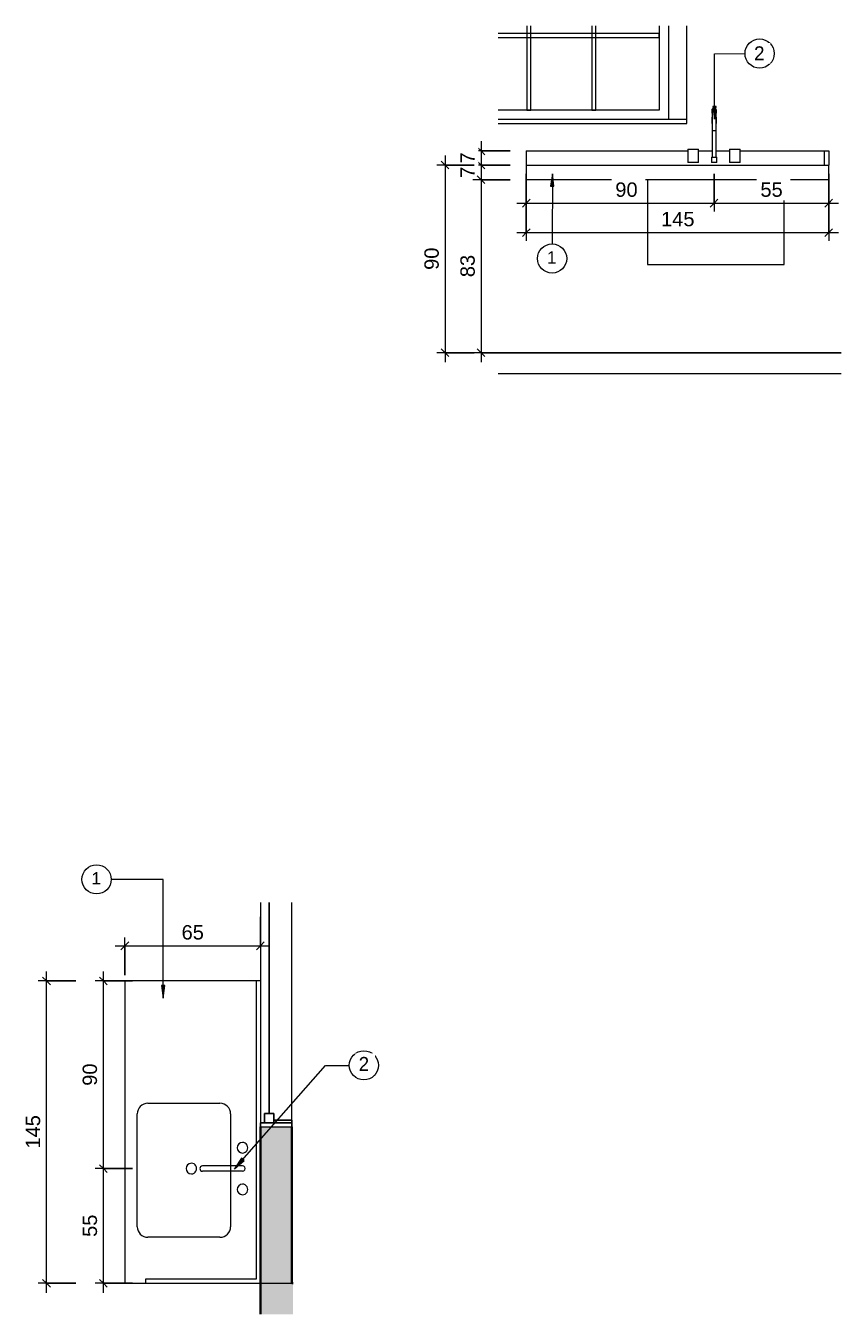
# Model space of a CAD drawing. Header units: metres. Extents: x -23.4 to 55.3, y -20.8 to 5.
# Tile 3 of 26: x -16.9 to -13, y -4.6 to 1.6. Entities that reach past the tile are written whole.
import ezdxf

# ---------------------------------------------------------------- set-up
doc = ezdxf.new("R2010")
doc.units = ezdxf.units.M
for name, color, linetype, lineweight in [('A-ANNO-DIMS', 211, 'Continuous', 9), ('A-ANNO-DIMS-20', 211, 'Continuous', 9), ('A-ANNO-KEYN', 231, 'Continuous', 9), ('A-FLOR', 192, 'Continuous', 18), ('A-GENM', 13, 'Continuous', 18), ('A-GLAZ', 151, 'Continuous', 18), ('A-WALL', 113, 'Continuous', 18), ('A-WALL-PATT', 111, 'Continuous', 35), ('Drawing3_dwg _2_', 8, 'Continuous', 18), ('G-ANNO-TEXT', 231, 'Continuous', 9), ('P-SANR-FIXT', 6, 'Continuous', 18)]:
    doc.layers.add(name, color=color, linetype=linetype, lineweight=lineweight)
doc.styles.add('Arial_2', font='arial.ttf', dxfattribs={"height": 0.068847})
doc.styles.add('Arial_3', font='arial.ttf', dxfattribs={"height": 0.059012})
doc.styles.add('Century Gothic_1', font='GOTHIC.TTF', dxfattribs={"height": 0.067065})
doc.dimstyles.new('COTA_BANHOS_1__20_4', dxfattribs={"dimscale": 0.3048, "dimtxt": 0.07, "dimasz": 0.121391, "dimexe": 0.131234, "dimexo": 0.0625, "dimgap": 0.032808, "dimtad": 1, "dimdec": 0, "dimlfac": 100, "dimzin": 0, "dimdsep": 46, "dimtxsty": 'Arial_2', "dimblk1": 'OBLIQUE', "dimblk2": 'OBLIQUE', "dimsah": 1, "dimcen": 0.09, "dimdle": 0.150919, "dimazin": 0, "dimtfac": 1, "dimtdec": 4, "dimtix": 1, "dimtmove": 0, "dimatfit": 3, "dimfxl": 0.459318, "dimfxlon": 1, "dimtvp": 1, "dimtfill": 1, "dimtolj": 1, "dimtzin": 0, "dimarcsym": 2})
doc.dimstyles.new('COTA_BANHOS_1__20_5', dxfattribs={"dimscale": 0.3048, "dimtxt": 0.07, "dimasz": 0.121391, "dimexe": 0.131234, "dimexo": 0.0625, "dimgap": 0.032808, "dimtad": 1, "dimdec": 0, "dimlfac": 100, "dimzin": 0, "dimdsep": 46, "dimtxsty": 'Arial_2', "dimblk1": 'OBLIQUE', "dimblk2": 'OBLIQUE', "dimsah": 1, "dimcen": 0.09, "dimdle": 0.150919, "dimazin": 0, "dimtfac": 1, "dimtdec": 4, "dimtix": 1, "dimtmove": 0, "dimatfit": 3, "dimfxl": 0.459318, "dimfxlon": 1, "dimtvp": 1, "dimtfill": 1, "dimtolj": 1, "dimtzin": 0, "dimarcsym": 2})
doc.dimstyles.new('COTA_BANHOS_1__20_6', dxfattribs={"dimscale": 0.3048, "dimtxt": 0.07, "dimasz": 0.121391, "dimexe": 0.131234, "dimexo": 0.0625, "dimgap": 0.032808, "dimtad": 1, "dimdec": 0, "dimlfac": 100, "dimzin": 0, "dimdsep": 46, "dimtxsty": 'Arial_2', "dimblk1": 'OBLIQUE', "dimblk2": 'OBLIQUE', "dimsah": 1, "dimcen": 0.09, "dimdle": 0.150919, "dimazin": 0, "dimtfac": 1, "dimtdec": 4, "dimtix": 1, "dimtmove": 0, "dimatfit": 3, "dimfxl": 0.459318, "dimfxlon": 1, "dimtvp": 1, "dimtfill": 1, "dimtolj": 1, "dimtzin": 0, "dimarcsym": 2})
doc.dimstyles.new('COTA_BANHOS_1__20_7', dxfattribs={"dimscale": 0.3048, "dimtxt": 0.07, "dimasz": 0.121391, "dimexe": 0.131234, "dimexo": 0.0625, "dimgap": 0.032808, "dimtad": 1, "dimdec": 0, "dimlfac": 100, "dimzin": 0, "dimdsep": 46, "dimtxsty": 'Arial_2', "dimblk1": 'OBLIQUE', "dimblk2": 'OBLIQUE', "dimsah": 1, "dimcen": 0.09, "dimdle": 0.150919, "dimazin": 0, "dimtfac": 1, "dimtdec": 4, "dimtix": 1, "dimtmove": 2, "dimatfit": 3, "dimfxl": 0.459318, "dimfxlon": 1, "dimtvp": 1, "dimtfill": 1, "dimtolj": 1, "dimtzin": 0, "dimarcsym": 2})

# ---------------------------------------------------------------- blocks, each defined once
blk = doc.blocks.new('Generic Models 10 - Generic Models 28-2380146-BANCADA PADARIA_ CONFEITARIA')
at = {"layer": 'A-GENM'}
for p, q in [((-24.0273, -3.0146), (-24.0273, -4.4646)), ((-23.3973, -3.0146), (-24.0273, -3.0146)), ((-23.9169, -3.6012), (-23.5709, -3.6012)), ((-23.9677, -4.1935), (-23.9677, -3.652)), ((-23.5201, -3.652), (-23.5201, -4.1935)), ((-23.5709, -4.2443), (-23.9169, -4.2443)), ((-24.0273, -4.4646), (-23.9273, -4.4646))]:
    blk.add_line(p, q, dxfattribs=at)
for centre, start, end in [((-23.9169, -3.652), 90, 180), ((-23.5709, -3.652), 0, 90), ((-23.9169, -4.1935), 180, 270), ((-23.5709, -4.1935), 270, 360)]:
    blk.add_arc(centre, 0.0508, start, end, dxfattribs=at)
blk = doc.blocks.new('Modelos genéricos 46 - Modelos genéricos 36-2380170-BANCADA PADARIA_ CONFEITARIA')
at = {"layer": 'A-GENM'}
for p, q in [((-23.3773, -3.0146), (-23.3973, -3.0146)), ((-23.3973, -3.0146), (-23.3973, -4.4446)), ((-23.3973, -4.4446), (-23.9273, -4.4446)), ((-23.9273, -4.4446), (-23.9273, -4.4646)), ((-23.9273, -4.4646), (-23.3773, -4.4646))]:
    blk.add_line(p, q, dxfattribs=at)
blk = doc.blocks.new('M_Sink Kitchen-Single - 760 x 535mm-2580743-BANCADA PADARIA_ CONFEITARIA')
at = {"layer": 'P-SANR-FIXT', "color": 7}
for p, q in [((-0.2632, 0.2596), (0.2783, 0.2596)), ((-0.314, -0.1372), (-0.314, 0.2088)), ((0.3291, 0.2088), (0.3291, -0.1372)), ((0.003, -0.2452), (0.003, -0.0531)), ((0.0284, -0.2452), (0.0284, -0.0531)), ((0.003, -0.188), (-0.2632, -0.188)), ((0.2783, -0.188), (0.0284, -0.188))]:
    blk.add_line(p, q, dxfattribs=at)
for centre, radius, start, end in [((-0.2632, 0.2088), 0.0508, 90, 180), ((0.2783, 0.2088), 0.0508, 360, 90), ((0.0157, 0), 0.0254, 360, 180), ((0.0157, 0), 0.0254, 180, 0), ((0.0157, -0.0531), 0.0127, 360, 180), ((-0.2632, -0.1372), 0.0508, 180, 270), ((0.2783, -0.1372), 0.0508, 270, 0), ((-0.0843, -0.2452), 0.0254, 0, 180), ((-0.0843, -0.2452), 0.0254, 180, 0), ((0.0157, -0.2452), 0.0127, 180, 0), ((0.1157, -0.2452), 0.0254, 0, 180), ((0.1157, -0.2452), 0.0254, 180, 0)]:
    blk.add_arc(centre, radius, start, end, dxfattribs=at)
blk = doc.blocks.new('Casement w Mullions-Number_0002 - _JANELA 2-2374376-BANCADA PADARIA_ CONFEITARIA')
at = {"layer": 'A-GLAZ', "lineweight": 25}
for p, q in [((-1, 0.075), (-0.9809, 0.075)), ((-0.9809, 0.0106), (-0.9809, 0.075)), ((-0.9809, 0.055), (-0.9809, 0.0106)), ((-0.9809, 0.055), (-0.9365, 0.055)), ((-0.9809, 0.0106), (-0.9365, 0.0106)), ((-0.9809, 0.0106), (-0.9683, 0.0106)), ((-0.9683, -0.075), (-0.9683, 0.0106)), ((-0.9365, 0.055), (-0.9365, 0.0106)), ((-0.9365, 0.0328), (0.0765, 0.0328)), ((-0.9683, -0.075), (-1, -0.075))]:
    blk.add_line(p, q, dxfattribs=at)
at = {"layer": 'A-GLAZ'}
for p, q in [((-0.9809, 0.075), (-1, 0.075)), ((-1, 0.075), (-1, -0.075)), ((-0.9809, -0.075), (-0.9809, 0.075)), ((0.0765, 0.075), (-0.9809, 0.075)), ((-0.9809, 0.075), (-0.9809, -0.075)), ((-1, -0.075), (-0.9809, -0.075)), ((-0.9809, -0.075), (0.0765, -0.075))]:
    blk.add_line(p, q, dxfattribs=at)
blk = doc.blocks.new('Drawing3_dwg _2_-1487641-Vista bancada padaria_confeitaria')
at = {"lineweight": 18}
for p, q in [((4.5243, 0), (2.8791, 0)), ((2.8791, 0), (4.5243, 0))]:
    blk.add_line(p, q, dxfattribs=at)
blk = doc.blocks.new('Generic Models 10 - Generic Models 28-2380146-Vista bancada padaria_confeitaria')
at = {"layer": 'A-GENM'}
for p, q in [((3.0146, 0.9), (4.4646, 0.9)), ((3.0146, 0.9), (3.0146, 0.83)), ((4.4646, 0.83), (4.4646, 0.9)), ((4.4646, 0.83), (3.0146, 0.83))]:
    blk.add_line(p, q, dxfattribs=at)
blk = doc.blocks.new('Modelos genéricos 46 - Modelos genéricos 36-2380170-Vista bancada padaria_confeitaria')
at = {"layer": 'A-GENM'}
for p, q in [((3.0146, 0.968), (3.7892, 0.968)), ((3.0146, 0.968), (3.0146, 0.9)), ((3.84, 0.968), (3.9051, 0.968)), ((3.9241, 0.968), (3.9892, 0.968)), ((4.04, 0.968), (4.4446, 0.968)), ((4.4446, 0.968), (4.4646, 0.968)), ((4.4446, 0.9), (4.4446, 0.968)), ((4.4646, 0.968), (4.4646, 0.9))]:
    blk.add_line(p, q, dxfattribs=at)
blk = doc.blocks.new('M_Sink Kitchen-Single - 760 x 535mm-2580743-Vista bancada padaria_confeitaria')
at = {"layer": 'P-SANR-FIXT'}
for p, q in [((3.9241, 1.1385), (3.9241, 1.1383)), ((3.9051, 1.1), (3.9051, 0.9381)), ((3.9051, 1.1), (3.9051, 1.0651)), ((3.9146, 1.0651), (3.9053, 1.0651)), ((3.9239, 1.0651), (3.9146, 1.0651)), ((3.9241, 0.9381), (3.9241, 1.1)), ((3.9241, 1.0651), (3.9241, 1.1)), ((3.7892, 0.9762), (3.7892, 0.9127)), ((3.7892, 0.9762), (3.84, 0.9762)), ((3.84, 0.9127), (3.84, 0.9762)), ((3.9019, 0.9381), (3.9019, 0.9127)), ((3.9019, 0.9381), (3.9273, 0.9381)), ((3.9273, 0.9127), (3.9273, 0.9381)), ((3.9892, 0.9762), (3.9892, 0.9127)), ((3.9892, 0.9762), (4.04, 0.9762)), ((4.04, 0.9127), (4.04, 0.9762)), ((3.84, 0.9127), (3.7892, 0.9127)), ((3.9273, 0.9127), (3.9019, 0.9127)), ((4.04, 0.9127), (3.9892, 0.9127)), ((3.5949, 0.83), (3.5949, 0.4227)), ((4.2507, 0.4227), (4.2507, 0.83)), ((3.5949, 0.4227), (3.652, 0.4227)), ((3.652, 0.4227), (4.1935, 0.4227)), ((4.1935, 0.4227), (4.2507, 0.4227))]:
    blk.add_line(p, q, dxfattribs=at)
at = {"layer": 'P-SANR-FIXT', "flags": 128}
for points in [[(3.9051, 1.1635), (3.9051, 1.1639), (3.9051, 1.1643), (3.9051, 1.1647), (3.9052, 1.165), (3.9053, 1.1654), (3.9053, 1.1658), (3.9054, 1.1662), (3.9055, 1.1665), (3.9057, 1.1669), (3.9058, 1.1672), (3.906, 1.1676), (3.9061, 1.1679), (3.9063, 1.1683), (3.9065, 1.1686), (3.9067, 1.1689), (3.9069, 1.1692), (3.9072, 1.1695), (3.9074, 1.1698), (3.9077, 1.1701), (3.908, 1.1704), (3.9082, 1.1706), (3.9085, 1.1709), (3.9088, 1.1711), (3.9091, 1.1713), (3.9094, 1.1715), (3.9098, 1.1717), (3.9101, 1.1719), (3.9104, 1.1721), (3.9108, 1.1723), (3.9111, 1.1724), (3.9115, 1.1725), (3.9119, 1.1727), (3.9122, 1.1728), (3.9126, 1.1728), (3.913, 1.1729), (3.9133, 1.173), (3.9137, 1.173), (3.9141, 1.173), (3.9145, 1.173), (3.9146, 1.173)], [(3.9051, 1.1485), (3.9051, 1.149), (3.9051, 1.1505), (3.9051, 1.152), (3.9051, 1.1535), (3.9051, 1.1548), (3.9051, 1.156), (3.9051, 1.1572), (3.9051, 1.1582), (3.9051, 1.1592), (3.9051, 1.1601), (3.9051, 1.1609), (3.9051, 1.1615), (3.9051, 1.1621), (3.9051, 1.1626), (3.9051, 1.163), (3.9051, 1.1633), (3.9051, 1.1634), (3.9051, 1.1635), (3.9051, 1.1635)], [(3.9051, 1.1635), (3.9051, 1.1635), (3.9051, 1.1633), (3.9051, 1.1631), (3.9051, 1.1627), (3.9051, 1.1623), (3.9051, 1.1617), (3.9051, 1.1611), (3.9051, 1.1603), (3.9051, 1.1595), (3.9051, 1.1585), (3.9051, 1.1575), (3.9051, 1.1563), (3.9051, 1.1551), (3.9051, 1.1538), (3.9051, 1.1524), (3.9051, 1.151), (3.9051, 1.1494), (3.9051, 1.1478), (3.9051, 1.1461), (3.9051, 1.1443), (3.9051, 1.1424), (3.9051, 1.1405), (3.9051, 1.1385), (3.9051, 1.1364), (3.9051, 1.1343), (3.9051, 1.1322), (3.9051, 1.13), (3.9051, 1.1277), (3.9051, 1.1254), (3.9051, 1.123), (3.9051, 1.1206), (3.9051, 1.1182), (3.9051, 1.1158), (3.9051, 1.1133), (3.9051, 1.1108), (3.9051, 1.1083), (3.9051, 1.1058), (3.9051, 1.1032), (3.9051, 1.1007), (3.9051, 1.1)], [(3.9051, 1.1), (3.9051, 1.1026), (3.9051, 1.1051), (3.9051, 1.1076), (3.9051, 1.1101), (3.9051, 1.1126), (3.9051, 1.1151), (3.9051, 1.1176), (3.9051, 1.12), (3.9051, 1.1224), (3.9051, 1.1248), (3.9051, 1.1271), (3.9051, 1.1293), (3.9051, 1.1306)], [(3.9146, 1.173), (3.915, 1.173), (3.9153, 1.173), (3.9157, 1.173), (3.9161, 1.1729), (3.9165, 1.1729), (3.9169, 1.1728), (3.9172, 1.1727), (3.9176, 1.1726), (3.9179, 1.1724), (3.9183, 1.1723), (3.9186, 1.1721), (3.919, 1.172), (3.9193, 1.1718), (3.9196, 1.1716), (3.92, 1.1714), (3.9203, 1.1712), (3.9206, 1.1709), (3.9209, 1.1707), (3.9211, 1.1704), (3.9214, 1.1702), (3.9217, 1.1699), (3.9219, 1.1696), (3.9222, 1.1693), (3.9224, 1.169), (3.9226, 1.1687), (3.9228, 1.1683), (3.923, 1.168), (3.9232, 1.1677), (3.9233, 1.1673), (3.9235, 1.167), (3.9236, 1.1666), (3.9237, 1.1663), (3.9238, 1.1659), (3.9239, 1.1655), (3.924, 1.1651), (3.924, 1.1648), (3.9241, 1.1644), (3.9241, 1.164), (3.9241, 1.1636), (3.9241, 1.1635)], [(3.9241, 1.1635), (3.9241, 1.1635), (3.9241, 1.1633), (3.9241, 1.1631), (3.9241, 1.1627), (3.9241, 1.1623), (3.9241, 1.1617), (3.9241, 1.1611), (3.9241, 1.1603), (3.9241, 1.1595), (3.9241, 1.1585), (3.9241, 1.1575), (3.9241, 1.1563), (3.9241, 1.1551), (3.9241, 1.1538), (3.9241, 1.1524), (3.9241, 1.151), (3.9241, 1.1494), (3.9241, 1.1485)], [(3.9241, 1.1), (3.9241, 1.1026), (3.9241, 1.1051), (3.9241, 1.1076), (3.9241, 1.1101), (3.9241, 1.1126), (3.9241, 1.1151), (3.9241, 1.1176), (3.9241, 1.12), (3.9241, 1.1224), (3.9241, 1.1248), (3.9241, 1.1271), (3.9241, 1.1293), (3.9241, 1.1316), (3.9241, 1.1338), (3.9241, 1.1359), (3.9241, 1.1379), (3.9241, 1.14), (3.9241, 1.1419), (3.9241, 1.1438), (3.9241, 1.1456), (3.9241, 1.1473), (3.9241, 1.149), (3.9241, 1.1505), (3.9241, 1.152), (3.9241, 1.1535), (3.9241, 1.1548), (3.9241, 1.156), (3.9241, 1.1572), (3.9241, 1.1582), (3.9241, 1.1592), (3.9241, 1.1601), (3.9241, 1.1609), (3.9241, 1.1615), (3.9241, 1.1621), (3.9241, 1.1626), (3.9241, 1.163), (3.9241, 1.1633), (3.9241, 1.1634), (3.9241, 1.1635), (3.9241, 1.1635)], [(3.9241, 1.1306), (3.9241, 1.13), (3.9241, 1.1277), (3.9241, 1.1254), (3.9241, 1.123), (3.9241, 1.1206), (3.9241, 1.1182), (3.9241, 1.1158), (3.9241, 1.1133), (3.9241, 1.1108), (3.9241, 1.1083), (3.9241, 1.1058), (3.9241, 1.1032), (3.9241, 1.1007), (3.9241, 1.1)]]:
    blk.add_lwpolyline(points, dxfattribs=at)
blk = doc.blocks.new('Casement w Mullions-Number_0002 - _JANELA 2-2374376-Vista bancada padaria_confeitaria')
at = {"layer": 'A-GLAZ'}
for p, q in [((3.0172, 1.5684), (3.0172, 1.1635)), ((3.0363, 1.1635), (3.0363, 1.5684)), ((3.3294, 1.5684), (3.3294, 1.1635)), ((3.3484, 1.1635), (3.3484, 1.5684)), ((3.6511, 1.5684), (3.6511, 1.1635)), ((3.6955, 1.5684), (3.6955, 1.119)), ((3.7844, 1.119), (3.7844, 1.5684)), ((3.6511, 1.5307), (2.8791, 1.5307)), ((2.8791, 1.5116), (3.6511, 1.5116)), ((3.6511, 1.5116), (3.6511, 1.5307)), ((3.6511, 1.1635), (2.8791, 1.1635)), ((3.7844, 1.119), (2.8791, 1.119)), ((3.0172, 1.1635), (3.0363, 1.1635)), ((3.3294, 1.1635), (3.3484, 1.1635)), ((3.7844, 1.1), (3.7844, 1.119)), ((2.8791, 1.1), (3.7844, 1.1))]:
    blk.add_line(p, q, dxfattribs=at)
blk = doc.blocks.new('DIMBLOCK11-BANCADA PADARIA_ CONFEITARIA')
at = {"layer": 'A-ANNO-DIMS-20'}
for p, q in [((-16.3942, -3.9146), (-16.5742, -3.9146)), ((-16.5342, -4.5106), (-16.5342, -3.9146)), ((-16.5342, -3.9146), (-16.3942, -3.9146)), ((-16.3942, -4.4646), (-16.5742, -4.4646)), ((-16.5342, -4.4646), (-16.3942, -4.4646))]:
    blk.add_line(p, q, dxfattribs=at)
at = {"layer": 'A-ANNO-DIMS-20', "lineweight": 25}
for p, q in [((-16.5342, -3.9146), (-16.5527, -3.8961)), ((-16.5342, -3.9146), (-16.5157, -3.9331)), ((-16.5342, -4.4646), (-16.5527, -4.4461)), ((-16.5342, -4.4646), (-16.5157, -4.4831))]:
    blk.add_line(p, q, dxfattribs=at)
at = {"layer": 'A-ANNO-DIMS-20', "color": 0, "insert": (-16.6335, -4.2424), "char_height": 0.06885, "width": 0.126646, "attachment_point": 1, "rotation": 90, "line_spacing_factor": 0.938532, "style": 'Arial_2', "bg_fill": 3, "box_fill_scale": 1.25, "bg_fill_color": 0, "bg_fill_transparency": 0}
blk.add_mtext('55', dxfattribs=at)
blk = doc.blocks.new('_Oblique')
at = {"color": 0, "linetype": 'ByBlock', "lineweight": -2}
blk.add_line((-0.5, -0.5), (0.5, 0.5), dxfattribs=at)
blk = doc.blocks.new('DIMBLOCK12-BANCADA PADARIA_ CONFEITARIA')
at = {"layer": 'A-ANNO-DIMS-20'}
for p, q in [((-16.3942, -3.0146), (-16.5742, -3.0146)), ((-16.5342, -3.9146), (-16.5342, -2.9686)), ((-16.5342, -3.0146), (-16.3942, -3.0146)), ((-16.3942, -3.9146), (-16.5742, -3.9146)), ((-16.5342, -3.9146), (-16.3942, -3.9146))]:
    blk.add_line(p, q, dxfattribs=at)
at = {"layer": 'A-ANNO-DIMS-20', "lineweight": 25}
for p, q in [((-16.5342, -3.0146), (-16.5527, -2.9961)), ((-16.5342, -3.0146), (-16.5157, -3.0331)), ((-16.5342, -3.9146), (-16.5527, -3.8961)), ((-16.5342, -3.9146), (-16.5157, -3.9331))]:
    blk.add_line(p, q, dxfattribs=at)
at = {"layer": 'A-ANNO-DIMS-20', "color": 0, "insert": (-16.6335, -3.5174), "char_height": 0.06885, "width": 0.126646, "attachment_point": 1, "rotation": 90, "line_spacing_factor": 0.938532, "style": 'Arial_2', "bg_fill": 3, "box_fill_scale": 1.25, "bg_fill_color": 0, "bg_fill_transparency": 0}
blk.add_mtext('90', dxfattribs=at)
blk = doc.blocks.new('DIMBLOCK13-BANCADA PADARIA_ CONFEITARIA')
at = {"layer": 'A-ANNO-DIMS-20'}
for p, q in [((-16.6668, -3.0146), (-16.8468, -3.0146)), ((-16.8068, -4.5106), (-16.8068, -2.9686)), ((-16.8068, -3.0146), (-16.6668, -3.0146)), ((-16.6668, -4.4646), (-16.8468, -4.4646)), ((-16.8068, -4.4646), (-16.6668, -4.4646))]:
    blk.add_line(p, q, dxfattribs=at)
at = {"layer": 'A-ANNO-DIMS-20', "lineweight": 25}
for p, q in [((-16.8068, -3.0146), (-16.8253, -2.9961)), ((-16.8068, -3.0146), (-16.7883, -3.0331)), ((-16.8068, -4.4646), (-16.8253, -4.4461)), ((-16.8068, -4.4646), (-16.7883, -4.4831))]:
    blk.add_line(p, q, dxfattribs=at)
at = {"layer": 'A-ANNO-DIMS-20', "color": 0, "insert": (-16.9061, -3.8187), "char_height": 0.06885, "width": 0.189969, "attachment_point": 1, "rotation": 90, "line_spacing_factor": 0.938532, "style": 'Arial_2', "bg_fill": 3, "box_fill_scale": 1.25, "bg_fill_color": 0, "bg_fill_transparency": 0}
blk.add_mtext('145', dxfattribs=at)
blk = doc.blocks.new('DIMBLOCK14-BANCADA PADARIA_ CONFEITARIA')
at = {"layer": 'A-ANNO-DIMS-20'}
for p, q in [((-15.7813, -2.706), (-15.7813, -2.886)), ((-15.7813, -2.846), (-15.7813, -2.706)), ((-16.4313, -2.986), (-16.4313, -2.806)), ((-16.4773, -2.846), (-15.7353, -2.846)), ((-16.4313, -2.846), (-16.4313, -2.986))]:
    blk.add_line(p, q, dxfattribs=at)
at = {"layer": 'A-ANNO-DIMS-20', "lineweight": 25}
for p, q in [((-16.4313, -2.846), (-16.4128, -2.8275)), ((-15.7813, -2.846), (-15.7628, -2.8275)), ((-16.4313, -2.846), (-16.4498, -2.8645)), ((-15.7813, -2.846), (-15.7998, -2.8645))]:
    blk.add_line(p, q, dxfattribs=at)
at = {"layer": 'A-ANNO-DIMS-20', "color": 0, "insert": (-16.1591, -2.7467), "char_height": 0.06885, "width": 0.126646, "attachment_point": 1, "line_spacing_factor": 0.938532, "style": 'Arial_2', "bg_fill": 3, "box_fill_scale": 1.25, "bg_fill_color": 0, "bg_fill_transparency": 0}
blk.add_mtext('65', dxfattribs=at)
blk = doc.blocks.new('M_Identificador de nota-chave - Texto da nota-chave-86548-BANCADA PADARIA_ CONFEITARIA')
at = {"layer": 'A-ANNO-KEYN'}
blk.add_circle((0.00024, -0.0002), 0.0035, dxfattribs=at)
blk = doc.blocks.new('DIMBLOCK15-Vista bancada padaria_confeitaria')
at = {"layer": 'A-ANNO-DIMS-20'}
for p, q in [((-14.7231, 1.014), (-14.7231, 0.9)), ((-14.5831, 0.968), (-14.7631, 0.968)), ((-14.7231, 0.968), (-14.5831, 0.968)), ((-14.5831, 0.9), (-14.7631, 0.9)), ((-14.7231, 0.9), (-14.5831, 0.9))]:
    blk.add_line(p, q, dxfattribs=at)
at = {"layer": 'A-ANNO-DIMS-20', "lineweight": 25}
for p, q in [((-14.7231, 0.968), (-14.7416, 0.9865)), ((-14.7231, 0.968), (-14.7046, 0.9495)), ((-14.7231, 0.9), (-14.7416, 0.9185)), ((-14.7231, 0.9), (-14.7046, 0.8815))]:
    blk.add_line(p, q, dxfattribs=at)
at = {"layer": 'A-ANNO-DIMS-20', "color": 0, "insert": (-14.8224, 0.9076), "char_height": 0.0688, "width": 0.063323, "attachment_point": 1, "rotation": 90, "line_spacing_factor": 0.938532, "style": 'Arial_2', "bg_fill": 3, "box_fill_scale": 1.25, "bg_fill_color": 0, "bg_fill_transparency": 0}
blk.add_mtext('7', dxfattribs=at)
blk = doc.blocks.new('DIMBLOCK16-Vista bancada padaria_confeitaria')
at = {"layer": 'A-ANNO-DIMS-20'}
for p, q in [((-14.5831, 0.9), (-14.7631, 0.9)), ((-14.7231, 0.9), (-14.7231, 0.83)), ((-14.7231, 0.9), (-14.5831, 0.9)), ((-14.5831, 0.83), (-14.7631, 0.83)), ((-14.7231, 0.83), (-14.5831, 0.83))]:
    blk.add_line(p, q, dxfattribs=at)
at = {"layer": 'A-ANNO-DIMS-20', "lineweight": 25}
for p, q in [((-14.7231, 0.9), (-14.7416, 0.9185)), ((-14.7231, 0.9), (-14.7046, 0.8815)), ((-14.7231, 0.83), (-14.7416, 0.8485)), ((-14.7231, 0.83), (-14.7046, 0.8115))]:
    blk.add_line(p, q, dxfattribs=at)
at = {"layer": 'A-ANNO-DIMS-20', "color": 0, "insert": (-14.8224, 0.8386), "char_height": 0.0688, "width": 0.063323, "attachment_point": 1, "rotation": 90, "line_spacing_factor": 0.938532, "style": 'Arial_2', "bg_fill": 3, "box_fill_scale": 1.25, "bg_fill_color": 0, "bg_fill_transparency": 0}
blk.add_mtext('7', dxfattribs=at)
blk = doc.blocks.new('DIMBLOCK17-Vista bancada padaria_confeitaria')
at = {"layer": 'A-ANNO-DIMS-20'}
for p, q in [((-14.5831, 0.83), (-14.7631, 0.83)), ((-14.7231, 0.83), (-14.7231, -0.046)), ((-14.7231, 0.83), (-14.5831, 0.83)), ((-14.5831, 0), (-14.7631, 0)), ((-14.7231, 0), (-14.5831, 0))]:
    blk.add_line(p, q, dxfattribs=at)
at = {"layer": 'A-ANNO-DIMS-20', "lineweight": 25}
for p, q in [((-14.7231, 0.83), (-14.7416, 0.8485)), ((-14.7231, 0.83), (-14.7046, 0.8115)), ((-14.7231, 0), (-14.7416, 0.0185)), ((-14.7231, 0), (-14.7046, -0.0185))]:
    blk.add_line(p, q, dxfattribs=at)
at = {"layer": 'A-ANNO-DIMS-20', "color": 0, "insert": (-14.8224, 0.3622), "char_height": 0.06885, "width": 0.126646, "attachment_point": 1, "rotation": 90, "line_spacing_factor": 0.938532, "style": 'Arial_2', "bg_fill": 3, "box_fill_scale": 1.25, "bg_fill_color": 0, "bg_fill_transparency": 0}
blk.add_mtext('83', dxfattribs=at)
blk = doc.blocks.new('DIMBLOCK18-Vista bancada padaria_confeitaria')
at = {"layer": 'A-ANNO-DIMS-20'}
for p, q in [((-14.8957, 0.946), (-14.8957, -0.046)), ((-14.7557, 0.9), (-14.9357, 0.9)), ((-14.8957, 0.9), (-14.7557, 0.9)), ((-14.7557, 0), (-14.9357, 0)), ((-14.8957, 0), (-14.7557, 0))]:
    blk.add_line(p, q, dxfattribs=at)
at = {"layer": 'A-ANNO-DIMS-20', "lineweight": 25}
for p, q in [((-14.8957, 0.9), (-14.9142, 0.9185)), ((-14.8957, 0.9), (-14.8772, 0.8815)), ((-14.8957, 0), (-14.9142, 0.0185)), ((-14.8957, 0), (-14.8772, -0.0185))]:
    blk.add_line(p, q, dxfattribs=at)
at = {"layer": 'A-ANNO-DIMS-20', "color": 0, "insert": (-14.995, 0.3972), "char_height": 0.06885, "width": 0.126646, "attachment_point": 1, "rotation": 90, "line_spacing_factor": 0.938532, "style": 'Arial_2', "bg_fill": 3, "box_fill_scale": 1.25, "bg_fill_color": 0, "bg_fill_transparency": 0}
blk.add_mtext('90', dxfattribs=at)
blk = doc.blocks.new('M_Identificador de nota-chave - Texto da nota-chave-86548-Vista bancada padaria_confeitaria')
at = {"layer": 'A-ANNO-KEYN'}
blk.add_circle((4.1331, 1.4351), 0.07, dxfattribs=at)
blk = doc.blocks.new('DIMBLOCK19-Vista bancada padaria_confeitaria')
at = {"layer": 'A-ANNO-DIMS-20'}
for p, q in [((-14.5062, 0.8574), (-14.5062, 0.6774)), ((-14.5062, 0.7174), (-14.5062, 0.8574)), ((-13.6062, 0.8574), (-13.6062, 0.6774)), ((-13.6062, 0.7174), (-13.6062, 0.8574)), ((-14.5522, 0.7174), (-13.6062, 0.7174))]:
    blk.add_line(p, q, dxfattribs=at)
at = {"layer": 'A-ANNO-DIMS-20', "lineweight": 25}
for p, q in [((-14.5062, 0.7174), (-14.5247, 0.6989)), ((-14.5062, 0.7174), (-14.4877, 0.7359)), ((-13.6062, 0.7174), (-13.6247, 0.6989)), ((-13.6062, 0.7174), (-13.5877, 0.7359))]:
    blk.add_line(p, q, dxfattribs=at)
at = {"layer": 'A-ANNO-DIMS-20', "color": 0, "insert": (-14.0796, 0.8167), "char_height": 0.06885, "width": 0.126646, "attachment_point": 1, "line_spacing_factor": 0.938532, "style": 'Arial_2', "bg_fill": 3, "box_fill_scale": 1.25, "bg_fill_color": 0, "bg_fill_transparency": 0}
blk.add_mtext('90', dxfattribs=at)
blk = doc.blocks.new('DIMBLOCK20-Vista bancada padaria_confeitaria')
at = {"layer": 'A-ANNO-DIMS-20'}
for p, q in [((-13.6062, 0.8574), (-13.6062, 0.6774)), ((-13.6062, 0.7174), (-13.6062, 0.8574)), ((-13.0562, 0.8574), (-13.0562, 0.6774)), ((-13.0562, 0.7174), (-13.0562, 0.8574)), ((-13.6062, 0.7174), (-13.0102, 0.7174))]:
    blk.add_line(p, q, dxfattribs=at)
at = {"layer": 'A-ANNO-DIMS-20', "lineweight": 25}
for p, q in [((-13.6062, 0.7174), (-13.6247, 0.6989)), ((-13.6062, 0.7174), (-13.5877, 0.7359)), ((-13.0562, 0.7174), (-13.0747, 0.6989)), ((-13.0562, 0.7174), (-13.0377, 0.7359))]:
    blk.add_line(p, q, dxfattribs=at)
at = {"layer": 'A-ANNO-DIMS-20', "color": 0, "insert": (-13.3839, 0.8167), "char_height": 0.06885, "width": 0.126646, "attachment_point": 1, "line_spacing_factor": 0.938532, "style": 'Arial_2', "bg_fill": 3, "box_fill_scale": 1.25, "bg_fill_color": 0, "bg_fill_transparency": 0}
blk.add_mtext('55', dxfattribs=at)
blk = doc.blocks.new('DIMBLOCK21-Vista bancada padaria_confeitaria')
at = {"layer": 'A-ANNO-DIMS-20'}
for p, q in [((-14.5062, 0.7161), (-14.5062, 0.5361)), ((-14.5062, 0.5761), (-14.5062, 0.7161)), ((-13.0562, 0.7161), (-13.0562, 0.5361)), ((-13.0562, 0.5761), (-13.0562, 0.7161)), ((-14.5522, 0.5761), (-13.0102, 0.5761))]:
    blk.add_line(p, q, dxfattribs=at)
at = {"layer": 'A-ANNO-DIMS-20', "lineweight": 25}
for p, q in [((-14.5062, 0.5761), (-14.5247, 0.5576)), ((-14.5062, 0.5761), (-14.4877, 0.5946)), ((-13.0562, 0.5761), (-13.0747, 0.5576)), ((-13.0562, 0.5761), (-13.0377, 0.5946))]:
    blk.add_line(p, q, dxfattribs=at)
at = {"layer": 'A-ANNO-DIMS-20', "color": 0, "insert": (-13.8603, 0.6754), "char_height": 0.06885, "width": 0.189969, "attachment_point": 1, "line_spacing_factor": 0.938532, "style": 'Arial_2', "bg_fill": 3, "box_fill_scale": 1.25, "bg_fill_color": 0, "bg_fill_transparency": 0}
blk.add_mtext('145', dxfattribs=at)

msp = doc.modelspace()

# ---------------------------------------------------------------- hatches: boundary and pattern name
at = {"layer": 'A-ANNO-KEYN'}
for points in [[(-13.6047, 1.121), (-13.5968, 1.181), (-13.6126, 1.181)], [(-14.3815, 0.8584), (-14.3896, 0.7984), (-14.3738, 0.7984)], [(-16.2479, -3.0969), (-16.24, -3.0369), (-16.2558, -3.0369)], [(-15.9051, -3.9151), (-15.8594, -3.8754), (-15.8713, -3.8649)]]:
    msp.add_hatch(color=256, dxfattribs=at).paths.add_polyline_path(points, flags=0)
at = {"layer": 'A-WALL-PATT', "lineweight": 18}
for points in [[(-15.6313, -4.4646), (-15.6313, -3.7146), (-15.7813, -3.7146), (-15.7813, -4.4646)], [(-15.6249, -4.6134), (-15.6249, -4.4646), (-15.7813, -4.4646), (-15.7813, -4.6134), (-15.7057, -4.6134)]]:
    msp.add_hatch(color=7, dxfattribs=at).paths.add_polyline_path(points, flags=0)

# ---------------------------------------------------------------- linework, layer by layer
at = {"layer": 'A-ANNO-KEYN'}
for p, q in [((-13.6047, 1.4341), (-13.4577, 1.4351)), ((-13.6047, 1.121), (-13.6047, 1.4341)), ((-13.5968, 1.181), (-13.6126, 1.181)), ((-13.6126, 1.181), (-13.6047, 1.121)), ((-13.6047, 1.121), (-13.5968, 1.181)), ((-14.3815, 0.8584), (-14.3896, 0.7984)), ((-14.3815, 0.8584), (-14.3827, 0.5219)), ((-14.3738, 0.7984), (-14.3815, 0.8584)), ((-14.3896, 0.7984), (-14.3738, 0.7984)), ((-16.2479, -2.5281), (-16.4965, -2.5271)), ((-16.24, -3.0369), (-16.2558, -3.0369)), ((-16.2558, -3.0369), (-16.2479, -3.0969)), ((-16.2479, -3.0969), (-16.24, -3.0369)), ((-15.9051, -3.9151), (-15.4687, -3.4203)), ((-15.4687, -3.4203), (-15.355, -3.4193)), ((-15.8713, -3.8649), (-15.9051, -3.9151)), ((-15.9051, -3.9151), (-15.8594, -3.8754)), ((-15.8594, -3.8754), (-15.8713, -3.8649))]:
    msp.add_line(p, q, dxfattribs=at)
at = {"layer": 'A-FLOR'}
for p, q in [((-12.9965, 0), (-14.6417, 0)), ((-14.6417, -0.1), (-12.9965, -0.1))]:
    msp.add_line(p, q, dxfattribs=at)
at = {"layer": 'A-WALL', "lineweight": 35}
for p, q in [((-15.7813, -3.7146), (-15.7813, -4.6134)), ((-15.6313, -4.4646), (-15.6313, -3.7146)), ((-15.6249, -4.4646), (-15.6313, -4.4646))]:
    msp.add_line(p, q, dxfattribs=at)
at = {"layer": 'A-WALL'}
msp.add_line((-15.7813, -4.4646), (-15.6313, -4.4646), dxfattribs=at)

# ---------------------------------------------------------------- block references
at = {"layer": 'A-ANNO-KEYN'}
for p in [(-17.5208, 0), (-18.5158, -0.9833)]:
    msp.add_blockref('M_Identificador de nota-chave - Texto da nota-chave-86548-Vista bancada padaria_confeitaria', p, dxfattribs=at)
at = {"layer": 'A-ANNO-KEYN', "xscale": 19.99999999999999, "yscale": 19.99999999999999, "zscale": 19.99999999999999}
for p in [(-16.5714, -2.523), (-15.2899, -3.4152)]:
    msp.add_blockref('M_Identificador de nota-chave - Texto da nota-chave-86548-BANCADA PADARIA_ CONFEITARIA', p, dxfattribs=at)
at = {"layer": 'A-GENM'}
for name, p in [('Modelos genéricos 46 - Modelos genéricos 36-2380170-Vista bancada padaria_confeitaria', (-17.5208, 0)), ('Generic Models 10 - Generic Models 28-2380146-Vista bancada padaria_confeitaria', (-17.5208, 0)), ('Generic Models 10 - Generic Models 28-2380146-BANCADA PADARIA_ CONFEITARIA', (7.5959, 0)), ('Modelos genéricos 46 - Modelos genéricos 36-2380170-BANCADA PADARIA_ CONFEITARIA', (7.5959, 0))]:
    msp.add_blockref(name, p, dxfattribs=at)
at = {"layer": 'A-GLAZ'}
msp.add_blockref('Casement w Mullions-Number_0002 - _JANELA 2-2374376-Vista bancada padaria_confeitaria', (-17.5208, 0), dxfattribs=at)
at = {"layer": 'A-GLAZ', "rotation": 89.99999999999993}
msp.add_blockref('Casement w Mullions-Number_0002 - _JANELA 2-2374376-BANCADA PADARIA_ CONFEITARIA', (-15.7063, -2.7146), dxfattribs=at)
at = {"layer": 'Drawing3_dwg _2_', "color": 4}
msp.add_blockref('Drawing3_dwg _2_-1487641-Vista bancada padaria_confeitaria', (-17.5208, 0), dxfattribs=at)
at = {"layer": 'P-SANR-FIXT'}
msp.add_blockref('M_Sink Kitchen-Single - 760 x 535mm-2580743-Vista bancada padaria_confeitaria', (-17.5208, 0), dxfattribs=at)
at = {"layer": 'P-SANR-FIXT', "color": 7, "rotation": 89.99999999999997}
msp.add_blockref('M_Sink Kitchen-Single - 760 x 535mm-2580743-BANCADA PADARIA_ CONFEITARIA', (-16.1122, -3.9303), dxfattribs=at)

# ---------------------------------------------------------------- dimensions: what is measured, and where the dimension line sits
at = {"layer": 'A-ANNO-DIMS'}
for base, p1, p2, override, picture, middle in [((-14.7231, 0.9), (-14.5831, 0.968), (-14.5831, 0.9), {"dimpost": '<>', "dimfxl": 0.067974}, 'DIMBLOCK15-Vista bancada padaria_confeitaria', (-14.7675, 0.934)), ((-16.8068, -3.0146), (-16.6668, -4.4646), (-16.6668, -3.0146), {"dimpost": '<>', "dimfxl": 1.45}, 'DIMBLOCK13-BANCADA PADARIA_ CONFEITARIA', (-16.8519, -3.7396))]:
    dim = msp.add_linear_dim(base=base, p1=p1, p2=p2, angle=90, dimstyle='COTA_BANHOS_1__20_6', override=override, dxfattribs=at)
    dim.commit()
    dim.dimension.update_dxf_attribs({"geometry": picture, "text_midpoint": middle})

# ---------------------------------------------------------------- next in the draw order: texts
at = {"layer": 'A-ANNO-KEYN', "char_height": 0.059, "width": 0.05472, "attachment_point": 2, "line_spacing_factor": 0.938532, "style": 'Arial_3', "bg_fill": 3, "box_fill_scale": 1.25, "bg_fill_color": 0, "bg_fill_transparency": 0}
for s, insert in [('3', (-13.3895, 1.4697)), ('1', (-14.3845, 0.4865)), ('1', (-16.5683, -2.4924)), ('1', (-15.2868, -3.3847))]:
    msp.add_mtext(s, dxfattribs=dict(at, insert=insert))

# ---------------------------------------------------------------- next in the draw order: dimensions: what is measured, and where the dimension line sits
at = {"layer": 'A-ANNO-DIMS'}
for base, p1, p2, dimstyle, override, picture, middle in [((-14.7231, 0.83), (-14.5831, 0.9), (-14.5831, 0.83), 'COTA_BANHOS_1__20_6', {"dimpost": '<>', "dimfxl": 0.07}, 'DIMBLOCK16-Vista bancada padaria_confeitaria', (-14.7675, 0.865)), ((-16.5342, -3.9146), (-16.3942, -4.4646), (-16.3942, -3.9146), 'COTA_BANHOS_1__20_4', {"dimpost": '<>', "dimfxl": 0.55}, 'DIMBLOCK11-BANCADA PADARIA_ CONFEITARIA', (-16.5792, -4.1896))]:
    dim = msp.add_linear_dim(base=base, p1=p1, p2=p2, angle=90, dimstyle=dimstyle, override=override, dxfattribs=at)
    dim.commit()
    dim.dimension.update_dxf_attribs({"geometry": picture, "text_midpoint": middle})
dim = msp.add_linear_dim(base=(-13.6062, 0.7174), p1=(-14.5062, 0.8574), p2=(-13.6062, 0.8574), dimstyle='COTA_BANHOS_1__20_7', override={"dimpost": '<>', "dimfxl": 0.9}, dxfattribs=at)
dim.commit()
dim.dimension.update_dxf_attribs({"geometry": 'DIMBLOCK19-Vista bancada padaria_confeitaria', "text_midpoint": (-14.0163, 0.7708), "dimtype": 160})

# ---------------------------------------------------------------- next in the draw order: texts
at = {"layer": 'G-ANNO-TEXT', "color": 7, "char_height": 0.0671, "width": 0.061317, "attachment_point": 1, "line_spacing_factor": 0.984117, "style": 'Century Gothic_1', "bg_fill": 3, "box_fill_scale": 1.25, "bg_fill_color": 0, "bg_fill_transparency": 0}
for insert in [(-13.4142, 1.4697), (-15.31, -3.3792)]:
    msp.add_mtext('2', dxfattribs=dict(at, insert=insert))

# ---------------------------------------------------------------- next in the draw order: dimensions: what is measured, and where the dimension line sits
at = {"layer": 'A-ANNO-DIMS'}
for base, p1, p2, dimstyle, override, picture, middle in [((-14.7231, 0), (-14.5831, 0.83), (-14.5831, 0), 'COTA_BANHOS_1__20_6', {"dimpost": '<>', "dimfxl": 0.83}, 'DIMBLOCK17-Vista bancada padaria_confeitaria', (-14.7683, 0.415)), ((-16.5342, -3.0146), (-16.3942, -3.9146), (-16.3942, -3.0146), 'COTA_BANHOS_1__20_5', {"dimpost": '<>', "dimfxl": 0.9}, 'DIMBLOCK12-BANCADA PADARIA_ CONFEITARIA', (-16.5793, -3.4646))]:
    dim = msp.add_linear_dim(base=base, p1=p1, p2=p2, angle=90, dimstyle=dimstyle, override=override, dxfattribs=at)
    dim.commit()
    dim.dimension.update_dxf_attribs({"geometry": picture, "text_midpoint": middle})
dim = msp.add_linear_dim(base=(-13.0562, 0.7174), p1=(-13.6062, 0.8574), p2=(-13.0562, 0.8574), dimstyle='COTA_BANHOS_1__20_5', override={"dimpost": '<>', "dimfxl": 0.55}, dxfattribs=at)
dim.commit()
dim.dimension.update_dxf_attribs({"geometry": 'DIMBLOCK20-Vista bancada padaria_confeitaria', "text_midpoint": (-13.3312, 0.7624)})

# ---------------------------------------------------------------- next in the draw order: dimensions: what is measured, and where the dimension line sits
dim = msp.add_linear_dim(base=(-14.8957, 0), p1=(-14.7557, 0.9), p2=(-14.7557, 0), angle=90, dimstyle='COTA_BANHOS_1__20_6', override={"dimpost": '<>', "dimfxl": 0.9}, dxfattribs=at)
dim.commit()
dim.dimension.update_dxf_attribs({"geometry": 'DIMBLOCK18-Vista bancada padaria_confeitaria', "text_midpoint": (-14.9408, 0.45)})
for base, p1, p2, override, picture, middle in [((-13.0562, 0.5761), (-14.5062, 0.7161), (-13.0562, 0.7161), {"dimpost": '<>', "dimfxl": 1.45}, 'DIMBLOCK21-Vista bancada padaria_confeitaria', (-13.7812, 0.6213)), ((-15.7813, -2.846), (-16.4313, -2.986), (-15.7813, -2.706), {"dimpost": '<>', "dimfxl": 0.707743}, 'DIMBLOCK14-BANCADA PADARIA_ CONFEITARIA', (-16.1063, -2.8009))]:
    dim = msp.add_linear_dim(base=base, p1=p1, p2=p2, dimstyle='COTA_BANHOS_1__20_6', override=override, dxfattribs=at)
    dim.commit()
    dim.dimension.update_dxf_attribs({"geometry": picture, "text_midpoint": middle})

# ---------------------------------------------------------------- next in the draw order: linework, layer by layer
at = {"layer": 'A-ANNO-KEYN'}
msp.add_line((-16.2479, -3.0969), (-16.2479, -2.5281), dxfattribs=at)

doc.saveas('drawing.dxf')
